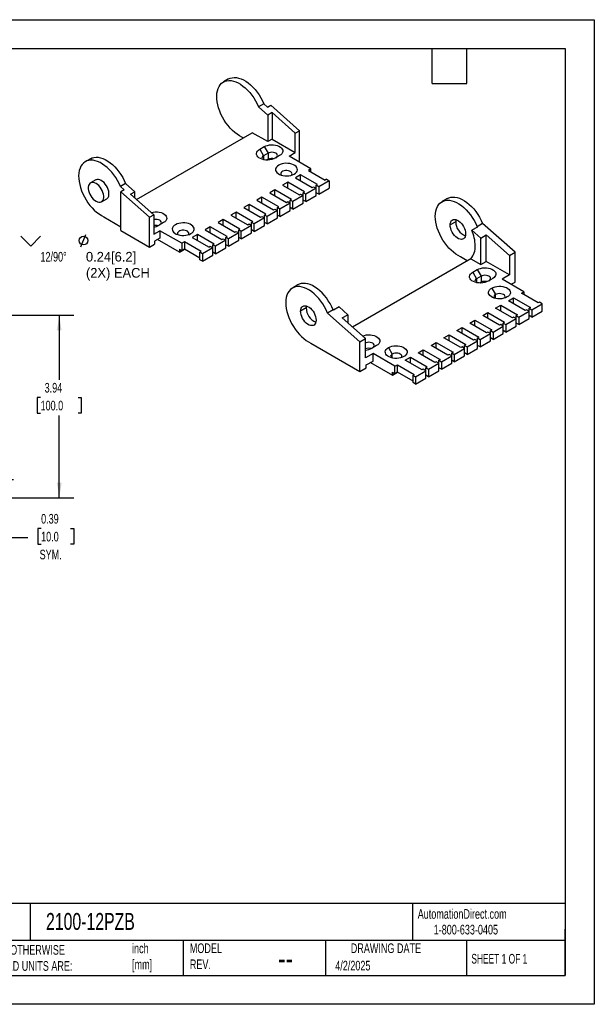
# Model space of a CAD drawing. Header units: inches. Extents: x 0 to 27.5, y 0 to 21.3.
# Tile 2 of 2: x 15.1 to 27.5, y 0 to 21.3. Entities that reach past the tile are written whole.
import ezdxf

# ---------------------------------------------------------------- set-up
doc = ezdxf.new("R2010")
doc.units = ezdxf.units.IN
doc.header["$LTSCALE"] = 2.5
doc.header["$MEASUREMENT"] = 0
doc.layers.add('DIMENSIONS', color=140, linetype='Continuous', lineweight=25)
doc.layers.add('TEXT', color=140, linetype='Continuous', lineweight=25)
doc.styles.add('SLDTEXTSTYLE0', font='TXT', dxfattribs={"width": 0.7})
doc.styles.add('SLDTEXTSTYLE1', font='TXT', dxfattribs={"width": 0.65})
doc.dimstyles.new('SLDDIMSTYLE0', dxfattribs={"dimtxt": 0.212402, "dimasz": 0.325, "dimexe": 0, "dimexo": 0.0625, "dimgap": 0.053101, "dimtad": 0, "dimtih": 1, "dimtoh": 1, "dimrnd": 1e-09, "dimzin": 12, "dimdsep": 46, "dimtxsty": 'SLDTEXTSTYLE0', "dimsah": 1, "dimcen": 0.09, "dimadec": 0, "dimazin": 3, "dimtfac": 1, "dimtofl": 0, "dimtmove": 0, "dimatfit": 3, "dimfxl": 0, "dimfrac": 2, "dimtolj": 1, "dimtzin": 12, "dimarcsym": 0})
doc.dimstyles.new('SLDDIMSTYLE4', dxfattribs={"dimtxt": 0.212402, "dimasz": 0.325, "dimexe": 0, "dimexo": 0.0625, "dimgap": 0.053101, "dimtad": 0, "dimtih": 1, "dimtoh": 1, "dimrnd": 1e-09, "dimdsep": 46, "dimtxsty": 'SLDTEXTSTYLE0', "dimsah": 1, "dimcen": 0.09, "dimadec": 0, "dimazin": 2, "dimtfac": 1, "dimtmove": 0, "dimatfit": 0, "dimfxl": 0, "dimfrac": 2, "dimtolj": 1, "dimtzin": 12, "dimarcsym": 0})

# ---------------------------------------------------------------- blocks, each defined once
blk = doc.blocks.new('_D_12')
at = {"layer": 'DIMENSIONS'}
for p, q in [((14.506, 14.87), (16.269, 14.87)), ((15.956, 14.87), (15.956, 13.48)), ((15.552, 13.095), (15.481, 13.095)), ((15.481, 13.095), (15.481, 12.757)), ((16.36, 13.095), (16.431, 13.095)), ((16.431, 13.095), (16.431, 12.757)), ((15.481, 12.757), (15.552, 12.757)), ((16.431, 12.757), (16.36, 12.757)), ((15.956, 10.933), (15.956, 12.71)), ((14.506, 10.933), (16.269, 10.933))]:
    blk.add_line(p, q, dxfattribs=at)
for points in [[(15.956, 14.87), (15.906, 14.545), (16.006, 14.545)], [(15.956, 10.933), (16.006, 11.258), (15.906, 11.258)]]:
    blk.add_solid(points, dxfattribs=at)
at = {"layer": 'DIMENSIONS', "char_height": 0.2083, "attachment_point": 1, "style": 'SLDTEXTSTYLE0'}
for s, insert in [('3.94', (15.64, 13.411)), ('100.0', (15.552, 13.026))]:
    blk.add_mtext(s, dxfattribs=dict(at, insert=insert))
blk = doc.blocks.new('_D_13')
at = {"layer": 'DIMENSIONS'}
for p, q in [((14.654, 11.326), (14.654, 11.951)), ((14.388, 11.326), (14.966, 11.326)), ((14.506, 10.933), (14.966, 10.933)), ((14.654, 10.068), (14.654, 10.933)), ((15.564, 10.267), (15.493, 10.267)), ((15.493, 10.267), (15.493, 9.929)), ((16.195, 10.267), (16.267, 10.267)), ((16.267, 10.267), (16.267, 9.929)), ((15.279, 10.068), (14.654, 10.068)), ((15.493, 9.929), (15.564, 9.929)), ((16.267, 9.929), (16.195, 9.929))]:
    blk.add_line(p, q, dxfattribs=at)
for points in [[(14.654, 11.326), (14.704, 11.651), (14.604, 11.651)], [(14.654, 10.933), (14.604, 10.608), (14.704, 10.608)]]:
    blk.add_solid(points, dxfattribs=at)
at = {"layer": 'DIMENSIONS', "char_height": 0.2083, "attachment_point": 1, "style": 'SLDTEXTSTYLE0'}
for s, insert in [('0.39', (15.564, 10.583)), ('10.0', (15.564, 10.198)), ('SYM.', (15.532, 9.812))]:
    blk.add_mtext(s, dxfattribs=dict(at, insert=insert))
blk = doc.blocks.new('SW_SYMBOL_HOLE_SINK')
at = {"layer": 'DIMENSIONS', "color": 0}
for p, q in [((0, 86.1), (78.7, 7.4)), ((78.7, 7.4), (157.5, 86.1))]:
    blk.add_line(p, q, dxfattribs=at)
blk = doc.blocks.new('SW_SYMBOL_HOLE_DIAM')
at = {"layer": 'DIMENSIONS', "color": 0}
blk.add_line((29.5, 0), (68.9, 98.4), dxfattribs=at)
blk.add_circle((49.2, 49.2), 34.4, dxfattribs=at)

msp = doc.modelspace()

# ---------------------------------------------------------------- linework, layer by layer
at = {"color": 7, "linetype": 'Continuous'}
for p, q in [((0, 21.25), (27.5, 21.25)), ((27.5, 21.25), (27.5, 0)), ((27.5, 0), (0, 0))]:
    msp.add_line(p, q, dxfattribs=at)
for p, q in [((19.61, 19.971), (19.497, 19.906)), ((20.368, 19.432), (20.255, 19.367)), ((20.255, 19.367), (20.454, 19.191)), ((20.368, 19.432), (20.447, 19.362)), ((20.447, 19.362), (20.518, 19.403)), ((21.139, 18.853), (20.518, 19.403)), ((20.546, 19.244), (20.454, 19.191)), ((20.454, 19.191), (20.454, 18.618)), ((21.047, 18.8), (20.546, 19.244)), ((20.546, 19.244), (20.546, 18.671)), ((17.623, 17.369), (20.12, 18.811)), ((19.897, 18.718), (19.897, 18.714)), ((19.925, 18.698), (19.897, 18.714)), ((20.454, 18.618), (20.12, 18.811)), ((21.047, 18.8), (21.139, 18.853)), ((21.047, 18.382), (21.047, 18.8)), ((21.139, 18.21), (21.139, 18.853)), ((20.28, 18.453), (20.377, 18.51)), ((20.377, 18.51), (20.46, 18.367)), ((20.546, 18.671), (20.454, 18.618)), ((20.546, 18.671), (21.047, 18.382)), ((20.28, 18.453), (20.362, 18.311)), ((20.46, 18.367), (20.362, 18.311)), ((20.362, 18.311), (20.362, 18.23)), ((20.46, 18.367), (20.46, 18.237)), ((20.711, 18.317), (20.614, 18.26)), ((20.913, 18.305), (21.047, 18.382)), ((21.387, 18.031), (20.913, 18.305)), ((16.63, 18.25), (16.517, 18.185)), ((20.46, 18.237), (20.431, 18.221)), ((21.108, 18.192), (21.139, 18.21)), ((21.164, 17.903), (21.053, 17.839)), ((21.526, 17.694), (21.164, 17.903)), ((21.164, 17.774), (21.164, 17.903)), ((21.387, 18.031), (21.331, 17.999)), ((21.331, 17.999), (21.693, 17.79)), ((21.387, 17.967), (21.387, 18.031)), ((16.743, 17.793), (16.631, 17.728)), ((17.388, 17.712), (17.275, 17.647)), ((17.354, 17.577), (17.275, 17.647)), ((17.388, 17.712), (17.587, 17.536)), ((20.885, 17.742), (20.774, 17.678)), ((20.774, 17.678), (21.136, 17.469)), ((21.247, 17.533), (20.885, 17.742)), ((20.885, 17.614), (20.885, 17.742)), ((21.053, 17.839), (21.414, 17.63)), ((21.414, 17.63), (21.442, 17.646)), ((21.442, 17.646), (21.498, 17.614)), ((21.498, 17.678), (21.526, 17.694)), ((21.554, 17.646), (21.498, 17.678)), ((21.498, 17.614), (21.498, 17.678)), ((21.776, 17.774), (21.554, 17.646)), ((21.554, 17.646), (21.554, 17.485)), ((21.721, 17.806), (21.693, 17.79)), ((21.721, 17.806), (21.776, 17.774)), ((21.776, 17.774), (21.776, 17.614)), ((17.354, 17.577), (17.283, 17.536)), ((17.904, 16.985), (17.283, 17.536)), ((17.283, 16.701), (17.283, 17.536)), ((17.495, 17.483), (17.587, 17.536)), ((17.495, 17.483), (17.996, 17.038)), ((17.587, 17.401), (17.587, 17.536)), ((20.607, 17.581), (20.496, 17.517)), ((20.496, 17.517), (20.858, 17.308)), ((20.969, 17.372), (20.607, 17.581)), ((20.607, 17.453), (20.607, 17.581)), ((21.22, 17.453), (20.997, 17.324)), ((21.136, 17.469), (21.164, 17.485)), ((21.164, 17.485), (21.22, 17.453)), ((21.22, 17.517), (21.247, 17.533)), ((21.275, 17.485), (21.22, 17.517)), ((21.22, 17.453), (21.22, 17.517)), ((21.22, 17.292), (21.22, 17.453)), ((21.498, 17.614), (21.275, 17.485)), ((21.275, 17.324), (21.275, 17.485)), ((21.275, 17.324), (21.498, 17.453)), ((21.498, 17.453), (21.498, 17.614)), ((21.554, 17.485), (21.498, 17.517)), ((21.554, 17.485), (21.776, 17.614)), ((16.867, 17.319), (16.979, 17.384)), ((20.05, 17.26), (19.939, 17.196)), ((20.412, 17.051), (20.05, 17.26)), ((20.05, 17.131), (20.05, 17.26)), ((20.329, 17.421), (20.217, 17.356)), ((20.217, 17.356), (20.579, 17.147)), ((20.691, 17.212), (20.329, 17.421)), ((20.329, 17.292), (20.329, 17.421)), ((20.941, 17.292), (20.718, 17.164)), ((20.858, 17.308), (20.885, 17.324)), ((20.885, 17.324), (20.941, 17.292)), ((20.941, 17.356), (20.969, 17.372)), ((20.997, 17.324), (20.941, 17.356)), ((20.941, 17.292), (20.941, 17.356)), ((20.941, 17.131), (20.941, 17.292)), ((20.997, 17.164), (20.997, 17.324)), ((20.997, 17.164), (21.22, 17.292)), ((21.275, 17.324), (21.22, 17.356)), ((24.333, 17.391), (24.213, 17.322)), ((17.904, 16.985), (17.996, 17.038)), ((17.996, 17.038), (17.996, 16.62)), ((19.772, 17.099), (19.661, 17.035)), ((19.661, 17.035), (20.022, 16.826)), ((20.134, 16.89), (19.772, 17.099)), ((19.772, 16.971), (19.772, 17.099)), ((19.939, 17.196), (20.301, 16.987)), ((20.301, 16.987), (20.329, 17.003)), ((20.329, 17.003), (20.384, 16.971)), ((20.384, 17.035), (20.412, 17.051)), ((20.44, 17.003), (20.384, 17.035)), ((20.384, 16.971), (20.384, 17.035)), ((20.663, 17.131), (20.44, 17.003)), ((20.44, 16.842), (20.44, 17.003)), ((20.579, 17.147), (20.607, 17.164)), ((20.607, 17.164), (20.663, 17.131)), ((20.663, 17.196), (20.691, 17.212)), ((20.718, 17.164), (20.663, 17.196)), ((20.663, 17.131), (20.663, 17.196)), ((20.663, 16.971), (20.663, 17.131)), ((20.718, 17.003), (20.663, 17.035)), ((20.718, 17.003), (20.718, 17.164)), ((20.718, 17.003), (20.941, 17.131)), ((20.997, 17.164), (20.941, 17.196)), ((16.917, 16.998), (16.917, 16.994)), ((16.917, 16.994), (17.283, 16.783)), ((17.904, 16.342), (17.904, 16.985)), ((18.206, 16.87), (18.109, 16.814)), ((19.494, 16.939), (19.382, 16.874)), ((19.382, 16.874), (19.744, 16.665)), ((19.855, 16.73), (19.494, 16.939)), ((19.494, 16.81), (19.494, 16.939)), ((20.106, 16.81), (19.883, 16.681)), ((20.022, 16.826), (20.05, 16.842)), ((20.05, 16.842), (20.106, 16.81)), ((20.106, 16.874), (20.134, 16.89)), ((20.162, 16.842), (20.106, 16.874)), ((20.106, 16.81), (20.106, 16.874)), ((20.106, 16.649), (20.106, 16.81)), ((20.384, 16.971), (20.162, 16.842)), ((20.162, 16.681), (20.162, 16.842)), ((20.162, 16.681), (20.384, 16.81)), ((20.384, 16.81), (20.384, 16.971)), ((20.44, 16.842), (20.384, 16.874)), ((20.44, 16.842), (20.663, 16.971)), ((24.51, 16.89), (24.39, 16.821)), ((25.091, 16.852), (24.971, 16.783)), ((25.791, 16.232), (25.091, 16.852)), ((17.283, 16.701), (17.904, 16.342)), ((17.996, 16.62), (18.129, 16.697)), ((18.603, 16.424), (18.129, 16.697)), ((18.129, 16.697), (18.129, 16.537)), ((18.937, 16.617), (18.825, 16.553)), ((19.299, 16.408), (18.937, 16.617)), ((18.937, 16.489), (18.937, 16.617)), ((19.215, 16.778), (19.104, 16.714)), ((19.104, 16.714), (19.466, 16.505)), ((19.577, 16.569), (19.215, 16.778)), ((19.215, 16.649), (19.215, 16.778)), ((19.828, 16.649), (19.605, 16.521)), ((19.744, 16.665), (19.772, 16.681)), ((19.772, 16.681), (19.828, 16.649)), ((19.828, 16.714), (19.855, 16.73)), ((19.883, 16.681), (19.828, 16.714)), ((19.828, 16.649), (19.828, 16.714)), ((19.828, 16.489), (19.828, 16.649)), ((19.883, 16.521), (19.883, 16.681)), ((19.883, 16.521), (20.106, 16.649)), ((20.162, 16.681), (20.106, 16.714)), ((24.979, 16.776), (24.859, 16.707)), ((24.859, 16.707), (25.05, 16.538)), ((24.971, 16.783), (24.979, 16.776)), ((25.05, 16.538), (25.17, 16.607)), ((25.17, 16.607), (25.671, 16.162)), ((25.17, 16.034), (25.17, 16.607)), ((17.904, 16.342), (18.01, 16.403)), ((18.129, 16.537), (18.01, 16.468)), ((18.01, 16.468), (18.01, 16.403)), ((18.547, 16.231), (18.074, 16.505)), ((18.658, 16.456), (18.603, 16.424)), ((18.603, 16.424), (18.603, 16.264)), ((19.02, 16.248), (18.658, 16.456)), ((18.658, 16.456), (18.658, 16.296)), ((18.825, 16.553), (19.187, 16.344)), ((19.271, 16.392), (19.299, 16.408)), ((19.327, 16.36), (19.271, 16.392)), ((19.271, 16.328), (19.271, 16.392)), ((19.549, 16.489), (19.327, 16.36)), ((19.466, 16.505), (19.494, 16.521)), ((19.494, 16.521), (19.549, 16.489)), ((19.549, 16.553), (19.577, 16.569)), ((19.605, 16.521), (19.549, 16.553)), ((19.549, 16.489), (19.549, 16.553)), ((19.549, 16.328), (19.549, 16.489)), ((19.605, 16.36), (19.549, 16.392)), ((19.605, 16.36), (19.605, 16.521)), ((19.605, 16.36), (19.828, 16.489)), ((19.883, 16.521), (19.828, 16.553)), ((25.05, 15.965), (25.05, 16.538)), ((18.547, 16.296), (18.547, 16.231)), ((18.547, 16.296), (18.603, 16.264)), ((18.547, 16.231), (18.658, 16.296)), ((18.658, 16.296), (18.603, 16.264)), ((18.992, 16.103), (18.658, 16.296)), ((18.992, 16.231), (19.02, 16.248)), ((19.048, 16.199), (18.992, 16.231)), ((18.992, 16.071), (18.992, 16.231)), ((19.271, 16.328), (19.048, 16.199)), ((19.048, 16.199), (19.048, 16.039)), ((19.048, 16.039), (19.271, 16.167)), ((19.187, 16.344), (19.215, 16.36)), ((19.215, 16.36), (19.271, 16.328)), ((19.271, 16.167), (19.271, 16.328)), ((19.327, 16.199), (19.271, 16.231)), ((19.327, 16.199), (19.327, 16.36)), ((19.327, 16.199), (19.549, 16.328)), ((25.671, 16.162), (25.791, 16.232)), ((25.671, 16.162), (25.671, 15.744)), ((25.791, 15.589), (25.791, 16.232)), ((19.048, 16.039), (18.992, 16.071)), ((22.281, 14.62), (24.577, 15.945)), ((24.834, 16.089), (22.284, 14.617)), ((24.613, 16.13), (24.613, 16.134)), ((24.759, 16.046), (24.613, 16.13)), ((24.834, 16.089), (25.05, 15.965)), ((25.05, 15.965), (25.17, 16.034)), ((25.671, 15.744), (25.17, 16.034)), ((24.876, 15.8), (24.974, 15.856)), ((24.876, 15.8), (24.958, 15.658)), ((24.974, 15.856), (25.056, 15.714)), ((25.671, 15.744), (25.51, 15.651)), ((21.106, 15.528), (20.986, 15.459)), ((25.056, 15.714), (24.958, 15.658)), ((24.958, 15.658), (24.958, 15.576)), ((25.056, 15.584), (25.028, 15.567)), ((25.056, 15.714), (25.056, 15.584)), ((25.308, 15.663), (25.21, 15.607)), ((25.983, 15.378), (25.51, 15.651)), ((25.649, 15.571), (25.657, 15.576)), ((25.657, 15.576), (25.657, 15.566)), ((25.704, 15.539), (25.791, 15.589)), ((25.287, 15.458), (25.368, 15.319)), ((25.368, 15.235), (25.368, 15.319)), ((25.927, 15.346), (25.983, 15.378)), ((26.289, 15.137), (25.927, 15.346)), ((25.983, 15.378), (25.983, 15.314)), ((25.37, 15.025), (25.482, 15.089)), ((25.482, 15.089), (25.844, 14.88)), ((25.482, 14.96), (25.482, 15.089)), ((25.649, 15.185), (25.76, 15.249)), ((26.011, 14.976), (25.649, 15.185)), ((25.76, 15.249), (26.122, 15.041)), ((25.76, 15.121), (25.76, 15.249)), ((26.15, 14.992), (26.373, 15.121)), ((26.317, 15.153), (26.289, 15.137)), ((26.373, 15.121), (26.317, 15.153)), ((26.373, 14.96), (26.373, 15.121)), ((21.284, 15.028), (21.164, 14.959)), ((21.864, 14.989), (21.745, 14.92)), ((22.444, 14.3), (21.745, 14.92)), ((21.872, 14.982), (21.864, 14.989)), ((21.992, 15.052), (21.872, 14.982)), ((22.183, 14.882), (21.992, 15.052)), ((22.063, 14.813), (22.183, 14.882)), ((22.183, 14.882), (22.183, 14.707)), ((25.092, 14.864), (25.203, 14.928)), ((25.203, 14.928), (25.565, 14.719)), ((25.203, 14.8), (25.203, 14.928)), ((25.732, 14.816), (25.37, 15.025)), ((25.844, 14.88), (25.816, 14.864)), ((25.871, 14.832), (26.094, 14.96)), ((26.038, 14.992), (26.011, 14.976)), ((26.094, 14.96), (26.038, 14.992)), ((26.122, 15.041), (26.094, 15.025)), ((26.094, 15.025), (26.15, 14.992)), ((26.094, 14.96), (26.094, 15.025)), ((26.094, 14.799), (26.094, 14.96)), ((26.15, 14.992), (26.15, 14.832)), ((26.15, 14.832), (26.373, 14.96)), ((22.564, 14.369), (22.063, 14.813)), ((24.814, 14.703), (24.925, 14.767)), ((25.175, 14.494), (24.814, 14.703)), ((24.925, 14.767), (25.287, 14.558)), ((24.925, 14.639), (24.925, 14.767)), ((25.454, 14.655), (25.092, 14.864)), ((25.482, 14.671), (25.454, 14.655)), ((25.537, 14.639), (25.482, 14.671)), ((25.565, 14.719), (25.537, 14.703)), ((25.537, 14.703), (25.593, 14.671)), ((25.537, 14.639), (25.537, 14.703)), ((25.593, 14.671), (25.816, 14.8)), ((25.593, 14.671), (25.593, 14.51)), ((25.76, 14.832), (25.732, 14.816)), ((25.816, 14.8), (25.76, 14.832)), ((25.816, 14.864), (25.871, 14.832)), ((25.816, 14.8), (25.816, 14.864)), ((25.816, 14.639), (25.816, 14.8)), ((25.871, 14.671), (25.816, 14.703)), ((25.871, 14.832), (25.871, 14.671)), ((25.871, 14.671), (26.094, 14.799)), ((26.15, 14.832), (26.094, 14.864)), ((24.535, 14.542), (24.647, 14.607)), ((24.897, 14.333), (24.535, 14.542)), ((24.647, 14.607), (25.008, 14.398)), ((24.647, 14.478), (24.647, 14.607)), ((25.036, 14.35), (25.259, 14.478)), ((25.203, 14.51), (25.175, 14.494)), ((25.259, 14.478), (25.203, 14.51)), ((25.287, 14.558), (25.259, 14.542)), ((25.259, 14.542), (25.315, 14.51)), ((25.259, 14.478), (25.259, 14.542)), ((25.259, 14.317), (25.259, 14.478)), ((25.315, 14.51), (25.537, 14.639)), ((25.315, 14.51), (25.315, 14.349)), ((25.315, 14.349), (25.537, 14.478)), ((25.537, 14.478), (25.537, 14.639)), ((25.593, 14.51), (25.537, 14.542)), ((25.593, 14.51), (25.816, 14.639)), ((21.387, 14.271), (21.387, 14.268)), ((21.387, 14.268), (22.444, 13.657)), ((22.444, 14.3), (22.564, 14.369)), ((22.444, 13.657), (22.444, 14.3)), ((22.564, 13.951), (22.564, 14.369)), ((23.978, 14.221), (24.09, 14.285)), ((24.09, 14.285), (24.452, 14.076)), ((24.09, 14.157), (24.09, 14.285)), ((24.257, 14.382), (24.368, 14.446)), ((24.619, 14.173), (24.257, 14.382)), ((24.368, 14.446), (24.73, 14.237)), ((24.368, 14.317), (24.368, 14.446)), ((24.758, 14.189), (24.981, 14.317)), ((24.925, 14.35), (24.897, 14.333)), ((24.981, 14.317), (24.925, 14.35)), ((25.008, 14.398), (24.981, 14.382)), ((24.981, 14.382), (25.036, 14.35)), ((24.981, 14.317), (24.981, 14.382)), ((24.981, 14.157), (24.981, 14.317)), ((25.036, 14.35), (25.036, 14.189)), ((25.036, 14.189), (25.259, 14.317)), ((25.315, 14.349), (25.259, 14.382)), ((22.726, 14.044), (22.564, 13.951)), ((22.802, 14.217), (22.705, 14.161)), ((23.199, 13.771), (22.726, 14.044)), ((22.726, 13.883), (22.726, 14.044)), ((23.06, 14.173), (23.14, 14.033)), ((23.14, 13.949), (23.14, 14.033)), ((23.7, 14.06), (23.811, 14.125)), ((24.062, 13.851), (23.7, 14.06)), ((23.811, 14.125), (24.173, 13.916)), ((23.811, 13.996), (23.811, 14.125)), ((24.34, 14.012), (23.978, 14.221)), ((24.368, 14.028), (24.34, 14.012)), ((24.424, 13.996), (24.368, 14.028)), ((24.452, 14.076), (24.424, 14.06)), ((24.424, 14.06), (24.479, 14.028)), ((24.424, 13.996), (24.424, 14.06)), ((24.479, 14.028), (24.702, 14.157)), ((24.479, 14.028), (24.479, 13.867)), ((24.647, 14.189), (24.619, 14.173)), ((24.702, 14.157), (24.647, 14.189)), ((24.73, 14.237), (24.702, 14.221)), ((24.702, 14.221), (24.758, 14.189)), ((24.702, 14.157), (24.702, 14.221)), ((24.702, 13.996), (24.702, 14.157)), ((24.758, 14.028), (24.702, 14.06)), ((24.758, 14.189), (24.758, 14.028)), ((24.758, 14.028), (24.981, 14.157)), ((25.036, 14.189), (24.981, 14.221)), ((22.578, 13.798), (22.726, 13.883)), ((22.67, 13.851), (23.143, 13.578)), ((23.422, 13.9), (23.533, 13.964)), ((23.784, 13.691), (23.422, 13.9)), ((23.533, 13.964), (23.895, 13.755)), ((23.533, 13.835), (23.533, 13.964)), ((23.923, 13.707), (24.145, 13.835)), ((24.09, 13.867), (24.062, 13.851)), ((24.145, 13.835), (24.09, 13.867)), ((24.173, 13.916), (24.145, 13.9)), ((24.145, 13.9), (24.201, 13.867)), ((24.145, 13.835), (24.145, 13.9)), ((24.145, 13.675), (24.145, 13.835)), ((24.201, 13.867), (24.424, 13.996)), ((24.201, 13.867), (24.201, 13.707)), ((24.201, 13.707), (24.424, 13.835)), ((24.424, 13.835), (24.424, 13.996)), ((24.479, 13.867), (24.424, 13.9)), ((24.479, 13.867), (24.702, 13.996)), ((22.444, 13.657), (22.578, 13.734)), ((22.578, 13.734), (22.578, 13.798)), ((23.143, 13.578), (23.143, 13.642)), ((23.143, 13.642), (23.199, 13.61)), ((23.143, 13.578), (23.255, 13.642)), ((23.199, 13.771), (23.255, 13.803)), ((23.199, 13.61), (23.199, 13.771)), ((23.255, 13.642), (23.199, 13.61)), ((23.255, 13.803), (23.616, 13.594)), ((23.255, 13.642), (23.255, 13.803)), ((23.589, 13.45), (23.255, 13.642)), ((23.644, 13.546), (23.867, 13.675)), ((23.811, 13.707), (23.784, 13.691)), ((23.867, 13.675), (23.811, 13.707)), ((23.895, 13.755), (23.867, 13.739)), ((23.867, 13.739), (23.923, 13.707)), ((23.867, 13.675), (23.867, 13.739)), ((23.867, 13.514), (23.867, 13.675)), ((23.923, 13.707), (23.923, 13.546)), ((23.923, 13.546), (24.145, 13.675)), ((24.201, 13.707), (24.145, 13.739)), ((23.616, 13.594), (23.589, 13.578)), ((23.589, 13.578), (23.644, 13.546)), ((23.589, 13.417), (23.589, 13.578)), ((23.644, 13.385), (23.589, 13.417)), ((23.644, 13.546), (23.644, 13.385)), ((23.644, 13.385), (23.867, 13.514)), ((23.923, 13.546), (23.867, 13.578))]:
    msp.add_line(p, q)
at = {"flags": 128}
for points in [[(19.61, 19.971), (19.643, 19.987), (19.685, 19.998), (19.729, 20.003), (19.777, 20.001), (19.826, 19.991), (19.877, 19.974), (19.929, 19.951), (19.981, 19.921), (20.032, 19.885), (20.083, 19.842), (20.132, 19.795), (20.18, 19.743), (20.224, 19.686), (20.266, 19.626), (20.304, 19.564), (20.338, 19.499), (20.368, 19.432)], [(19.897, 18.718), (19.845, 18.744), (19.793, 18.777), (19.742, 18.816), (19.692, 18.86), (19.643, 18.91), (19.597, 18.964), (19.553, 19.022), (19.513, 19.083), (19.477, 19.147), (19.444, 19.213), (19.417, 19.279), (19.394, 19.347), (19.376, 19.413), (19.363, 19.479), (19.356, 19.542), (19.354, 19.603), (19.358, 19.661), (19.368, 19.714), (19.383, 19.763), (19.403, 19.807), (19.428, 19.845), (19.458, 19.877), (19.492, 19.903), (19.53, 19.921), (19.572, 19.933), (19.617, 19.938), (19.664, 19.935), (19.713, 19.926), (19.764, 19.909), (19.816, 19.886), (19.868, 19.856), (19.919, 19.819), (19.97, 19.777), (20.02, 19.73), (20.067, 19.678), (20.112, 19.621), (20.153, 19.561), (20.191, 19.498), (20.226, 19.433), (20.255, 19.367)], [(20.377, 18.51), (20.411, 18.526), (20.449, 18.538), (20.49, 18.546), (20.534, 18.549), (20.577, 18.548), (20.62, 18.542), (20.659, 18.532), (20.695, 18.518), (20.726, 18.5), (20.751, 18.479), (20.768, 18.456), (20.778, 18.432), (20.78, 18.407), (20.774, 18.382), (20.761, 18.358), (20.739, 18.336), (20.711, 18.317)], [(16.63, 18.25), (16.663, 18.266), (16.704, 18.278), (16.749, 18.283), (16.797, 18.28), (16.846, 18.271), (16.897, 18.254), (16.948, 18.23), (17, 18.2), (17.052, 18.164), (17.103, 18.122), (17.152, 18.075), (17.2, 18.022), (17.244, 17.966), (17.286, 17.906), (17.324, 17.843), (17.358, 17.778), (17.388, 17.712)], [(20.614, 18.26), (20.581, 18.244), (20.542, 18.232), (20.501, 18.224), (20.458, 18.221), (20.414, 18.222), (20.372, 18.228), (20.332, 18.238), (20.296, 18.252), (20.265, 18.27), (20.241, 18.29), (20.223, 18.313), (20.213, 18.338), (20.211, 18.363), (20.217, 18.388), (20.231, 18.412), (20.252, 18.434), (20.28, 18.453)], [(20.362, 18.311), (20.343, 18.297), (20.331, 18.28), (20.327, 18.262), (20.331, 18.244), (20.335, 18.237)], [(20.629, 18.269), (20.648, 18.284), (20.66, 18.3), (20.665, 18.318), (20.66, 18.336), (20.648, 18.353), (20.629, 18.367), (20.604, 18.378), (20.576, 18.385), (20.544, 18.388), (20.513, 18.385), (20.484, 18.378), (20.46, 18.367)], [(17.275, 17.647), (17.245, 17.713), (17.211, 17.778), (17.173, 17.841), (17.132, 17.901), (17.087, 17.957), (17.039, 18.01), (16.99, 18.057), (16.939, 18.099), (16.888, 18.135), (16.836, 18.165), (16.784, 18.189), (16.733, 18.205), (16.684, 18.215), (16.636, 18.218), (16.592, 18.213), (16.55, 18.201), (16.512, 18.182), (16.478, 18.157), (16.448, 18.125), (16.423, 18.087), (16.403, 18.043), (16.388, 17.994), (16.378, 17.94), (16.374, 17.883), (16.376, 17.822), (16.383, 17.758), (16.396, 17.693), (16.413, 17.626), (16.436, 17.559), (16.464, 17.492), (16.497, 17.427), (16.533, 17.363), (16.573, 17.301), (16.617, 17.243), (16.663, 17.189), (16.712, 17.14), (16.762, 17.095), (16.813, 17.057), (16.865, 17.024), (16.917, 16.998)], [(21.025, 17.919), (21.053, 17.938), (21.074, 17.96), (21.088, 17.984), (21.094, 18.009), (21.092, 18.034), (21.082, 18.059), (21.064, 18.082), (21.039, 18.102), (21.009, 18.12), (20.973, 18.134), (20.933, 18.145), (20.89, 18.15), (20.847, 18.152), (20.804, 18.148), (20.762, 18.14), (20.724, 18.128), (20.691, 18.112), (20.663, 18.092), (20.642, 18.07), (20.628, 18.047), (20.622, 18.022), (20.624, 17.996), (20.634, 17.972), (20.651, 17.949), (20.676, 17.928), (20.707, 17.91), (20.743, 17.896), (20.783, 17.886), (20.825, 17.88), (20.869, 17.879), (20.912, 17.883), (20.953, 17.891), (20.991, 17.903), (21.025, 17.919)], [(20.971, 17.896), (20.975, 17.902), (20.98, 17.92), (20.977, 17.937), (20.966, 17.954), (20.949, 17.969), (20.926, 17.98), (20.899, 17.988), (20.869, 17.992), (20.839, 17.992), (20.809, 17.987), (20.783, 17.978), (20.761, 17.965), (20.746, 17.95), (20.737, 17.933), (20.736, 17.915), (20.743, 17.898), (20.745, 17.896)], [(16.749, 17.331), (16.779, 17.316), (16.809, 17.309), (16.837, 17.309), (16.861, 17.316), (16.882, 17.33), (16.898, 17.351), (16.909, 17.378), (16.915, 17.41), (16.915, 17.445), (16.909, 17.484), (16.898, 17.523), (16.882, 17.563), (16.861, 17.601), (16.837, 17.637), (16.809, 17.669), (16.779, 17.695), (16.749, 17.716), (16.718, 17.731), (16.688, 17.738), (16.661, 17.738), (16.636, 17.731), (16.615, 17.717), (16.599, 17.696), (16.588, 17.669), (16.582, 17.637), (16.582, 17.602), (16.588, 17.564), (16.599, 17.524), (16.615, 17.484), (16.636, 17.446), (16.661, 17.41), (16.688, 17.379), (16.718, 17.352), (16.749, 17.331)], [(16.979, 17.384), (16.995, 17.396), (17.011, 17.416), (17.022, 17.443), (17.028, 17.475), (17.028, 17.51), (17.022, 17.549), (17.011, 17.588), (16.995, 17.628), (16.974, 17.666), (16.949, 17.702), (16.922, 17.734), (16.892, 17.761), (16.861, 17.782), (16.831, 17.796), (16.801, 17.803), (16.773, 17.803), (16.749, 17.796), (16.743, 17.793)], [(24.07, 17.006), (24.073, 17.065), (24.082, 17.12), (24.095, 17.17), (24.115, 17.215), (24.139, 17.255), (24.169, 17.288), (24.202, 17.315), (24.24, 17.335), (24.282, 17.348), (24.327, 17.354), (24.374, 17.352), (24.424, 17.343), (24.475, 17.327), (24.527, 17.304), (24.579, 17.274), (24.632, 17.238), (24.683, 17.196), (24.733, 17.148), (24.781, 17.096), (24.826, 17.039), (24.868, 16.979), (24.907, 16.915), (24.941, 16.85), (24.971, 16.783)], [(24.333, 17.391), (24.36, 17.404), (24.402, 17.417), (24.446, 17.423), (24.494, 17.421), (24.543, 17.412), (24.595, 17.396), (24.647, 17.373), (24.699, 17.343), (24.751, 17.307), (24.803, 17.265), (24.853, 17.217), (24.9, 17.165), (24.946, 17.108), (24.988, 17.048), (25.026, 16.985), (25.061, 16.919), (25.091, 16.852)], [(17.938, 17.09), (17.944, 17.091), (17.985, 17.099), (18.028, 17.103), (18.072, 17.102), (18.114, 17.096), (18.154, 17.086), (18.19, 17.072), (18.221, 17.054), (18.245, 17.033), (18.263, 17.01), (18.273, 16.986), (18.275, 16.96), (18.269, 16.935), (18.255, 16.912), (18.234, 16.89), (18.206, 16.87)], [(24.613, 16.134), (24.562, 16.16), (24.511, 16.192), (24.46, 16.23), (24.41, 16.274), (24.362, 16.322), (24.316, 16.375), (24.273, 16.432), (24.233, 16.492), (24.197, 16.555), (24.164, 16.619), (24.136, 16.685), (24.113, 16.751), (24.094, 16.817), (24.081, 16.882), (24.073, 16.945), (24.07, 17.006)], [(18.124, 16.823), (18.143, 16.837), (18.155, 16.854), (18.159, 16.872), (18.155, 16.89), (18.143, 16.907), (18.124, 16.921), (18.099, 16.932), (18.07, 16.939), (18.039, 16.941), (18.008, 16.939), (17.996, 16.937)], [(18.798, 16.633), (18.825, 16.653), (18.847, 16.675), (18.86, 16.698), (18.867, 16.723), (18.864, 16.748), (18.855, 16.773), (18.837, 16.796), (18.812, 16.817), (18.781, 16.835), (18.745, 16.849), (18.706, 16.859), (18.663, 16.865), (18.62, 16.866), (18.576, 16.862), (18.535, 16.854), (18.497, 16.842), (18.464, 16.826), (18.436, 16.807), (18.414, 16.785), (18.401, 16.761), (18.395, 16.736), (18.397, 16.711), (18.407, 16.686), (18.424, 16.663), (18.449, 16.643), (18.48, 16.625), (18.516, 16.611), (18.555, 16.6), (18.598, 16.595), (18.641, 16.593), (18.685, 16.597), (18.726, 16.605), (18.764, 16.617), (18.798, 16.633)], [(24.39, 16.821), (24.393, 16.855), (24.402, 16.884), (24.415, 16.908), (24.434, 16.926), (24.457, 16.937), (24.483, 16.941), (24.512, 16.937), (24.542, 16.926), (24.573, 16.908), (24.603, 16.884), (24.632, 16.855), (24.658, 16.821), (24.681, 16.784), (24.699, 16.744), (24.713, 16.705), (24.722, 16.666), (24.724, 16.628)], [(24.724, 16.628), (24.722, 16.595), (24.713, 16.565), (24.699, 16.541), (24.681, 16.524), (24.658, 16.513), (24.632, 16.509), (24.603, 16.513), (24.573, 16.524), (24.542, 16.542), (24.512, 16.566), (24.483, 16.595), (24.457, 16.629), (24.434, 16.666), (24.415, 16.705), (24.402, 16.745), (24.393, 16.784), (24.39, 16.821)], [(24.515, 16.936), (24.513, 16.924), (24.51, 16.89)], [(18.744, 16.61), (18.748, 16.617), (18.753, 16.634), (18.75, 16.652), (18.739, 16.668), (18.722, 16.683), (18.699, 16.695), (18.672, 16.703), (18.642, 16.707), (18.611, 16.706), (18.582, 16.701), (18.556, 16.692), (18.534, 16.68), (18.519, 16.664), (18.51, 16.647), (18.509, 16.63), (18.516, 16.613), (18.517, 16.61)], [(24.591, 15.949), (24.584, 15.947), (24.577, 15.945)], [(25.21, 15.607), (25.177, 15.591), (25.139, 15.579), (25.097, 15.571), (25.054, 15.567), (25.011, 15.568), (24.968, 15.574), (24.928, 15.584), (24.892, 15.599), (24.861, 15.616), (24.837, 15.637), (24.819, 15.66), (24.809, 15.685), (24.807, 15.71), (24.813, 15.735), (24.827, 15.759), (24.848, 15.781), (24.876, 15.8)], [(24.974, 15.856), (25.007, 15.872), (25.045, 15.884), (25.087, 15.892), (25.13, 15.896), (25.173, 15.895), (25.216, 15.889), (25.256, 15.879), (25.292, 15.865), (25.322, 15.847), (25.347, 15.826), (25.365, 15.803), (25.375, 15.779), (25.377, 15.753), (25.371, 15.729), (25.357, 15.705), (25.336, 15.683), (25.308, 15.663)], [(25.226, 15.616), (25.245, 15.63), (25.257, 15.647), (25.261, 15.665), (25.257, 15.683), (25.245, 15.7), (25.226, 15.714), (25.201, 15.725), (25.172, 15.732), (25.141, 15.734), (25.11, 15.732), (25.081, 15.725), (25.056, 15.714)], [(21.864, 14.989), (21.834, 15.056), (21.8, 15.122), (21.761, 15.185), (21.719, 15.246), (21.674, 15.302), (21.626, 15.355), (21.576, 15.402), (21.525, 15.444), (21.473, 15.481), (21.42, 15.51), (21.368, 15.533), (21.317, 15.549), (21.267, 15.558), (21.22, 15.56), (21.175, 15.554), (21.133, 15.541), (21.106, 15.528)], [(24.958, 15.658), (24.939, 15.643), (24.927, 15.627), (24.923, 15.609), (24.927, 15.591), (24.931, 15.583)], [(21.745, 14.92), (21.715, 14.987), (21.68, 15.053), (21.642, 15.116), (21.599, 15.177), (21.554, 15.233), (21.506, 15.286), (21.456, 15.333), (21.405, 15.375), (21.353, 15.412), (21.3, 15.441), (21.248, 15.464), (21.197, 15.48), (21.148, 15.489), (21.1, 15.491), (21.055, 15.485), (21.014, 15.472), (20.976, 15.452), (20.942, 15.426), (20.913, 15.392), (20.888, 15.353), (20.869, 15.308), (20.855, 15.257), (20.847, 15.202), (20.844, 15.143)], [(25.621, 15.266), (25.587, 15.249), (25.549, 15.237), (25.508, 15.229), (25.465, 15.226), (25.421, 15.227), (25.379, 15.233), (25.339, 15.243), (25.303, 15.257), (25.272, 15.275), (25.247, 15.296), (25.23, 15.319), (25.22, 15.343), (25.218, 15.368), (25.224, 15.393), (25.238, 15.417), (25.259, 15.439), (25.287, 15.458)], [(25.287, 15.458), (25.32, 15.474), (25.358, 15.487), (25.4, 15.495), (25.443, 15.498), (25.486, 15.497), (25.529, 15.491), (25.569, 15.481), (25.605, 15.467), (25.636, 15.449), (25.66, 15.428), (25.678, 15.405), (25.688, 15.381), (25.69, 15.356), (25.684, 15.331), (25.67, 15.307), (25.649, 15.285), (25.621, 15.266)], [(25.368, 15.319), (25.348, 15.304), (25.336, 15.287), (25.332, 15.269), (25.336, 15.251), (25.341, 15.242)], [(25.567, 15.242), (25.572, 15.251), (25.576, 15.269), (25.572, 15.287), (25.56, 15.304), (25.54, 15.319), (25.515, 15.33), (25.485, 15.337), (25.454, 15.339), (25.422, 15.337), (25.393, 15.33), (25.368, 15.319)], [(20.844, 15.143), (20.846, 15.083), (20.854, 15.02), (20.868, 14.955), (20.886, 14.889), (20.91, 14.823), (20.938, 14.757), (20.97, 14.692), (21.007, 14.629), (21.047, 14.569), (21.09, 14.512), (21.136, 14.459), (21.184, 14.411), (21.233, 14.367), (21.284, 14.329), (21.335, 14.297), (21.387, 14.271)], [(21.164, 14.959), (21.167, 14.992), (21.175, 15.022), (21.189, 15.046), (21.207, 15.063), (21.23, 15.074), (21.256, 15.078), (21.285, 15.074), (21.315, 15.063), (21.346, 15.045), (21.377, 15.021), (21.405, 14.992), (21.432, 14.958), (21.454, 14.921), (21.473, 14.882), (21.487, 14.842), (21.495, 14.803), (21.498, 14.766)], [(21.498, 14.766), (21.495, 14.732), (21.487, 14.703), (21.473, 14.679), (21.454, 14.661), (21.432, 14.65), (21.405, 14.647), (21.377, 14.65), (21.346, 14.661), (21.315, 14.679), (21.285, 14.703), (21.256, 14.733), (21.23, 14.766), (21.207, 14.804), (21.189, 14.843), (21.175, 14.882), (21.167, 14.922), (21.164, 14.959)], [(21.289, 15.073), (21.286, 15.062), (21.284, 15.028)], [(22.5, 14.425), (22.502, 14.426), (22.54, 14.438), (22.581, 14.446), (22.624, 14.45), (22.668, 14.448), (22.71, 14.443), (22.75, 14.432), (22.786, 14.418), (22.817, 14.4), (22.842, 14.38), (22.859, 14.357), (22.869, 14.332), (22.871, 14.307), (22.865, 14.282), (22.851, 14.258), (22.83, 14.236), (22.802, 14.217)], [(22.72, 14.17), (22.739, 14.184), (22.751, 14.201), (22.755, 14.219), (22.751, 14.236), (22.739, 14.253), (22.72, 14.268), (22.695, 14.279), (22.666, 14.285), (22.635, 14.288), (22.604, 14.285), (22.575, 14.279), (22.564, 14.274)], [(23.394, 13.98), (23.36, 13.964), (23.322, 13.952), (23.281, 13.944), (23.238, 13.94), (23.194, 13.941), (23.152, 13.947), (23.112, 13.957), (23.076, 13.971), (23.045, 13.989), (23.02, 14.01), (23.003, 14.033), (22.993, 14.057), (22.991, 14.083), (22.997, 14.108), (23.011, 14.131), (23.032, 14.153), (23.06, 14.173)], [(23.06, 14.173), (23.093, 14.189), (23.131, 14.201), (23.173, 14.209), (23.216, 14.213), (23.259, 14.211), (23.302, 14.206), (23.342, 14.195), (23.378, 14.181), (23.408, 14.163), (23.433, 14.143), (23.451, 14.12), (23.461, 14.095), (23.463, 14.07), (23.457, 14.045), (23.443, 14.021), (23.422, 13.999), (23.394, 13.98)], [(23.14, 14.033), (23.121, 14.018), (23.109, 14.001), (23.105, 13.983), (23.109, 13.965), (23.114, 13.957)], [(23.34, 13.957), (23.345, 13.965), (23.349, 13.983), (23.345, 14.001), (23.332, 14.018), (23.313, 14.033), (23.288, 14.044), (23.258, 14.051), (23.227, 14.054), (23.195, 14.051), (23.166, 14.044), (23.14, 14.033)]]:
    msp.add_lwpolyline(points, dxfattribs=at)
for centre, radius, start, end in [((20.545, 18.071), 0.186, 74.2565, 117.2661), ((17.958, 17.087), 0.312, 276.9002, 298.7845), ((18.039, 16.61), 0.201, 75.2385, 102.3867), ((24.849, 16.896), 0.339, 180.9983, 247.4328), ((24.015, 16.353), 0.916, 1.1745, 22.7588), ((24.54, 16.347), 0.391, 318.792, 3.5952), ((25.141, 15.418), 0.186, 74.2565, 117.2661), ((21.623, 15.034), 0.339, 180.9983, 247.4328), ((22.548, 14.452), 0.331, 272.7931, 298.2793), ((22.635, 13.966), 0.192, 74.6273, 111.7757)]:
    msp.add_arc(centre, radius, start, end)
at = {"layer": 'TEXT'}
for p, q in [((0.625, 20.625), (26.875, 20.625)), ((24, 19.875), (24, 20.625)), ((24.75, 19.875), (24.75, 20.625)), ((26.875, 20.625), (26.875, 0.625)), ((24, 19.875), (24.75, 19.875)), ((26.875, 2.178), (0.625, 2.178)), ((15.331, 2.178), (15.331, 1.375)), ((23.58, 2.178), (23.58, 1.375)), ((26.875, 0.625), (26.875, 1.625)), ((26.875, 1.375), (0.625, 1.375)), ((18.632, 1.375), (18.632, 0.625)), ((21.699, 1.375), (21.699, 0.625)), ((24.739, 1.375), (24.739, 0.625)), ((0.625, 0.625), (26.875, 0.625))]:
    msp.add_line(p, q, dxfattribs=at)

# ---------------------------------------------------------------- block references
at = {"layer": 'DIMENSIONS'}
for name, p, xscale, yscale, zscale in [('SW_SYMBOL_HOLE_SINK', (15.127, 16.346), 0.002688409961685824, 0.002688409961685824, 0.002688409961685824), ('SW_SYMBOL_HOLE_DIAM', (16.343, 16.348), 0.002728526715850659, 0.002728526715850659, 0.002728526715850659)]:
    msp.add_blockref(name, p, dxfattribs=dict(at, xscale=xscale, yscale=yscale, zscale=zscale))

# ---------------------------------------------------------------- texts
at = {"color": 179, "linetype": 'Continuous', "lineweight": 18, "char_height": 0.20833, "attachment_point": 1, "style": 'SLDTEXTSTYLE0'}
for s, insert in [('AutomationDirect.com', (23.69, 2.055)), ('1-800-633-0405', (24.035, 1.716))]:
    msp.add_mtext(s, dxfattribs=dict(at, insert=insert))
at = {"layer": 'DIMENSIONS', "insert": (15.55, 16.586), "char_height": 0.2083, "attachment_point": 1, "style": 'SLDTEXTSTYLE0'}
msp.add_mtext('^J12/90°^J', dxfattribs=at)
at = {"layer": 'DIMENSIONS', "insert": (16.531, 16.586), "char_height": 0.20833, "attachment_point": 1}
msp.add_mtext('^J0.24[6.2]^J(2X) EACH', dxfattribs=at)
at = {"layer": 'TEXT'}
for s, insert, char_height, attachment_point, style in [('2100-12PZB', (15.67, 1.971), 0.3646, 1, 'SLDTEXTSTYLE0'), ('UNLESS OTHERWISE ^JSPECIFIED UNITS ARE:', (14.062, 1.279), 0.20833, 1, 'SLDTEXTSTYLE0'), ('inch^J[mm]', (17.526, 1.312), 0.2083, 1, 'SLDTEXTSTYLE0'), ('MODEL ^JREV.', (18.773, 1.315), 0.20833, 1, 'SLDTEXTSTYLE0'), ('DRAWING DATE', (23.004, 1.315), 0.20833, 2, 'SLDTEXTSTYLE0'), ('SHEET 1 OF 1', (24.847, 1.088), 0.20833, 1, 'SLDTEXTSTYLE1'), ('--', (20.84, 1.255), 0.5208, 2, 'SLDTEXTSTYLE0'), ('4/2/2025', (21.911, 0.939), 0.2083, 1, 'SLDTEXTSTYLE0')]:
    msp.add_mtext(s, dxfattribs=dict(at, insert=insert, char_height=char_height, attachment_point=attachment_point, style=style))

# ---------------------------------------------------------------- dimensions: what is measured, and where the dimension line sits
at = {"layer": 'DIMENSIONS'}
dim = msp.add_linear_dim(base=(15.956, 10.933), p1=(14.381, 14.87), p2=(14.381, 10.933), angle=90, dimstyle='SLDDIMSTYLE0', dxfattribs=at)
dim.commit()
dim.dimension.update_dxf_attribs({"geometry": '_D_12', "text_midpoint": (15.956, 13.095), "dimtype": 160})
dim = msp.add_linear_dim(base=(14.654, 10.933), p1=(14.263, 11.326), p2=(14.381, 10.933), angle=90, text='<>\\PSYM.', dimstyle='SLDDIMSTYLE4', dxfattribs=at)
dim.commit()
dim.dimension.update_dxf_attribs({"geometry": '_D_13', "text_midpoint": (14.654, 10.068), "dimtype": 160})

doc.saveas('drawing.dxf')
